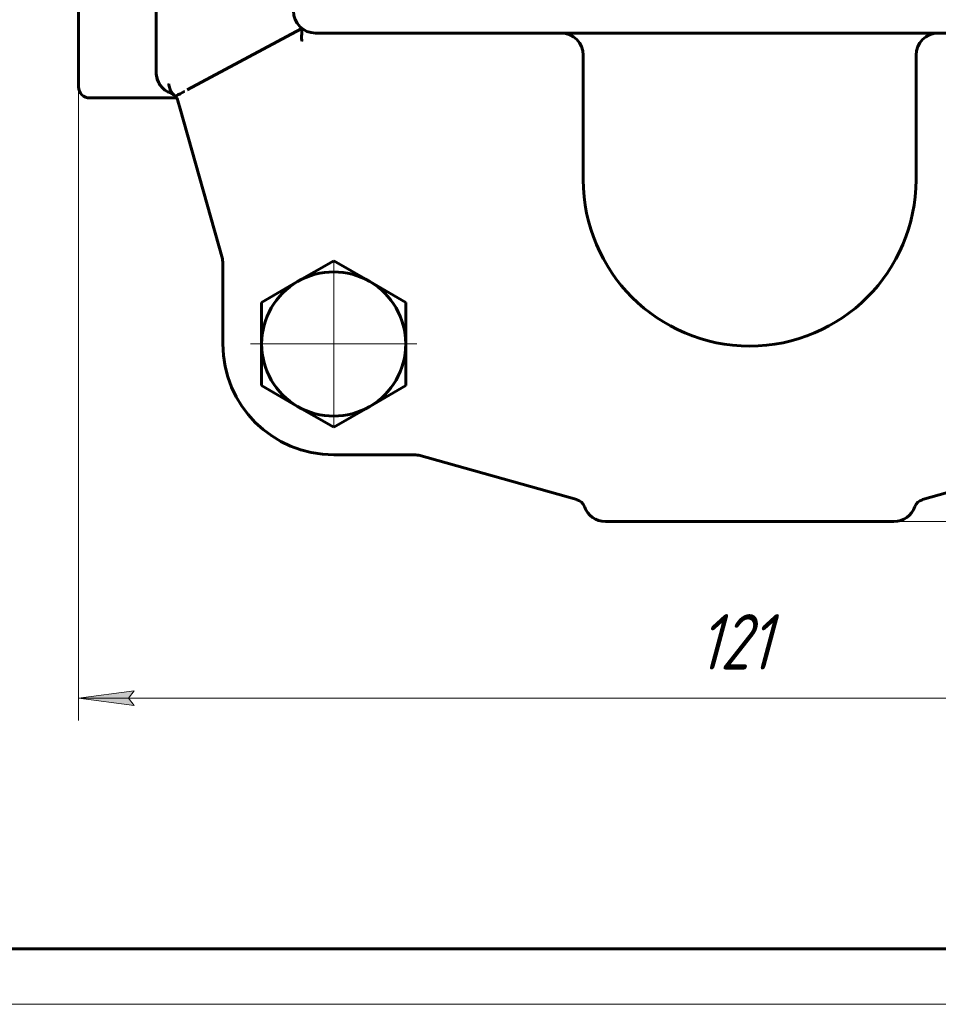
# Model space of a CAD drawing. Header units: millimetres. Extents: x 0 to 594, y 0 to 420.
# Tile 2 of 9: x 165 to 247, y 0 to 89. Entities that reach past the tile are written whole.
import ezdxf

# ---------------------------------------------------------------- set-up
doc = ezdxf.new("R2010")
doc.units = ezdxf.units.MM
for name, pattern in [('K5LT_AXLED', [12, 7.5, -1.5, 1.5, -1.5]), ('K5LT_BASIC', [0]), ('K5LT_THIN', [0])]:
    doc.linetypes.add(name, pattern=pattern)
doc.layers.add('Системный слой', color=7, linetype='Continuous')
doc.layers.add('Системный слой (1)', color=7, linetype='Continuous', true_color=0x6c6c6c)
doc.styles.add('KDIMTEXTSTYLE', font='GOST_AU.SHX', dxfattribs={"width": 0.96, "oblique": 15, "height": 5})
doc.styles.add('KTEXTSTYLE', font='GOST_AU.SHX', dxfattribs={"width": 0.56, "height": 5})
doc.dimstyles.new('KDIMSTYLE (1.00)', dxfattribs={"dimtxt": 5, "dimasz": 1, "dimexe": 2, "dimexo": 0, "dimgap": 1, "dimtad": 1, "dimtxsty": 'KDIMTEXTSTYLE', "dimsah": 1, "dimcen": 0, "dimdle": 1, "dimadec": 0, "dimazin": 0, "dimtfac": 0.667, "dimtmove": 0, "dimatfit": 3, "dimfxl": 1, "dimtvp": 1, "dimtolj": 1, "dimtzin": 0, "dimarcsym": 0})

# ---------------------------------------------------------------- blocks, each defined once
blk = doc.blocks.new('U28')
at = {"layer": 'Системный слой (1)', "color": 143, "linetype": 'K5LT_BASIC', "lineweight": 60, "true_color": 0x33acca}
for p, q in [((176.815, 84.349), (176.811, 84.357)), ((176.811, 84.357), (176.811, 84.357)), ((176.811, 84.357), (176.818, 84.348))]:
    blk.add_line(p, q, dxfattribs=at)
blk = doc.blocks.new('U34')
at = {"layer": 'Системный слой (1)', "color": 30, "linetype": 'K5LT_AXLED', "lineweight": 18, "true_color": 0xff8000}
for q in [(192.814, 68.037), (184.314, 59.537), (201.314, 59.537), (192.814, 51.037)]:
    blk.add_line((192.814, 59.537), q, dxfattribs=at)
blk = doc.blocks.new('D4')
at = {"layer": 'Системный слой (1)'}
for points in [[(323.449, 145.537), (322.791, 150.537), (322.133, 145.537), (322.791, 146.037)], [(322.791, 43.537), (323.449, 48.537), (322.791, 48.037), (322.133, 48.537)]]:
    blk.add_hatch(color=7, dxfattribs=at).paths.add_polyline_path(points)
at = {"layer": 'Системный слой (1)', "color": 7, "linetype": 'K5LT_THIN', "lineweight": 18, "true_color": 0xffffff}
for p, q in [((243.324, 150.537), (324.791, 150.537)), ((322.133, 145.537), (322.791, 150.537)), ((322.791, 150.537), (323.449, 145.537)), ((322.791, 43.537), (322.791, 150.537)), ((322.791, 146.037), (322.133, 145.537)), ((323.449, 145.537), (322.791, 146.037)), ((322.791, 43.537), (322.133, 48.537)), ((322.133, 48.537), (322.791, 48.037)), ((322.791, 48.037), (323.449, 48.537)), ((323.449, 48.537), (322.791, 43.537)), ((243.324, 43.537), (324.791, 43.537))]:
    blk.add_line(p, q, dxfattribs=at)
blk.add_wipeout([(321.791, 91.894), (314.409, 91.894), (314.409, 101.769), (321.791, 101.769)]).dxf.layer = 'Системный слой (1)'
at = {"layer": 'Системный слой (1)', "color": 7, "insert": (315.204, 91.894), "char_height": 5, "attachment_point": 1, "rotation": 90, "style": 'KTEXTSTYLE'}
blk.add_mtext('\\H5.0;\\W1.000;\\Q15;\\Q15;\\W0.960;107', dxfattribs=at)
blk = doc.blocks.new('KDIMARROW_01')
at = {"layer": 'Системный слой'}
blk.add_hatch(color=0, dxfattribs=at).paths.add_polyline_path([(0, 0), (-5, 0.658), (-4.5, 0), (-5, -0.658)])
at = {"layer": 'Системный слой', "color": 0, "linetype": 'K5LT_THIN', "lineweight": 18}
for p, q in [((-4.5, 0), (-5, 0.658)), ((-5, 0.658), (0, 0)), ((0, 0), (-5, -0.658)), ((-5, -0.658), (-4.5, 0))]:
    blk.add_line(p, q, dxfattribs=at)
at = {"layer": 'Системный слой (1)', "color": 0, "linetype": 'K5LT_THIN', "lineweight": 18}
blk.add_line((442.164, 286.651), (441.164, 286.651), dxfattribs=at)
blk = doc.blocks.new('D5')
at = {"layer": 'Системный слой (1)'}
for points in [[(169.814, 27.596), (174.814, 28.254), (174.314, 27.596), (174.814, 26.937)], [(290.814, 27.596), (285.814, 28.254), (286.314, 27.596), (285.814, 26.937)]]:
    blk.add_hatch(color=7, dxfattribs=at).paths.add_polyline_path(points)
at = {"layer": 'Системный слой (1)', "color": 7, "linetype": 'K5LT_THIN', "lineweight": 18, "true_color": 0xffffff}
for p, q in [((169.814, 82.722), (169.814, 25.596)), ((290.814, 82.722), (290.814, 25.596)), ((169.814, 27.596), (174.814, 28.254)), ((174.814, 26.937), (169.814, 27.596)), ((169.814, 27.596), (290.814, 27.596)), ((174.814, 28.254), (174.314, 27.596)), ((174.314, 27.596), (174.814, 26.937)), ((286.314, 27.596), (285.814, 28.254)), ((285.814, 28.254), (290.814, 27.596)), ((290.814, 27.596), (285.814, 26.937)), ((285.814, 26.937), (286.314, 27.596))]:
    blk.add_line(p, q, dxfattribs=at)
blk.add_wipeout([(225.7, 28.596), (225.7, 35.978), (234.559, 35.978), (234.559, 28.596)]).dxf.layer = 'Системный слой (1)'
at = {"layer": 'Системный слой (1)', "color": 7, "insert": (225.7, 35.183), "char_height": 5, "attachment_point": 1, "style": 'KTEXTSTYLE'}
blk.add_mtext('\\H5.0;\\W1.000;\\Q15;\\Q15;\\W0.960;121', dxfattribs=at)
blk = doc.blocks.new('U38')
at = {"color": 143, "linetype": 'K5LT_BASIC', "lineweight": 60, "true_color": 0x33acca}
blk.add_line((589, 5), (20, 5), dxfattribs=at)
at = {"color": 7, "linetype": 'K5LT_THIN', "lineweight": 18, "true_color": 0xffffff}
blk.add_line((594, 0), (0, 0), dxfattribs=at)

msp = doc.modelspace()

# ---------------------------------------------------------------- linework, layer by layer
at = {"layer": 'Системный слой (1)', "color": 143, "linetype": 'K5LT_BASIC', "lineweight": 60, "true_color": 0x33acca}
for p, q in [((169.814, 111.353), (169.814, 82.722)), ((176.814, 110.047), (176.814, 84.027)), ((179.617, 82.456), (189.891, 87.952)), ((189.891, 87.952), (189.955, 87.986)), ((191.177, 87.57), (269.452, 87.57)), ((247.306, 87.57), (247.307, 87.57)), ((247.307, 87.57), (247.314, 87.57)), ((247.307, 87.57), (247.307, 87.57)), ((215.314, 85.57), (215.314, 74.352)), ((245.314, 74.352), (245.314, 85.57)), ((178.667, 81.722), (170.814, 81.722)), ((178.778, 81.469), (178.983, 80.737)), ((178.778, 81.469), (178.983, 80.737)), ((178.983, 80.737), (182.777, 67.204)), ((182.814, 66.935), (182.814, 59.537)), ((189.564, 65.166), (192.814, 67.043)), ((192.814, 67.043), (196.064, 65.166)), ((186.314, 63.29), (189.564, 65.166)), ((196.064, 65.166), (199.314, 63.29)), ((186.314, 59.537), (186.314, 63.29)), ((199.314, 63.29), (199.314, 59.537)), ((186.314, 55.784), (186.314, 59.537)), ((199.314, 59.537), (199.314, 55.784)), ((189.564, 53.908), (186.314, 55.784)), ((199.314, 55.784), (196.064, 53.908)), ((192.814, 52.032), (189.564, 53.908)), ((196.064, 53.908), (192.814, 52.032)), ((192.814, 49.537), (200.212, 49.537)), ((200.482, 49.5), (214.746, 45.501)), ((245.883, 45.501), (260.147, 49.5)), ((217.305, 43.537), (243.324, 43.537))]:
    msp.add_line(p, q, dxfattribs=at)
for centre, radius, start, end in [((191.177, 89.57), 2, 180, 270), ((213.314, 85.57), 2, 0, 90), ((247.314, 85.57), 2, 90, 180), ((178.814, 84.027), 2, 180, 250.54215), ((178.814, 84.027), 2, 180.00002, 250.54215), ((170.814, 82.722), 1, 180, 270), ((177.815, 81.199), 1, 52.95606, 70.54215), ((177.815, 81.199), 1, 31.51815, 52.95606), ((177.815, 81.199), 1, 42.91986, 52.95606), ((177.815, 81.199), 1, 15.66211, 42.91986), ((230.314, 74.352), 15, 180, 0), ((181.814, 66.935), 1, 0, 15.66211), ((192.814, 59.537), 6.5, 60, 120), ((192.814, 59.537), 6.5, 120, 180), ((192.814, 59.537), 6.5, 0, 60), ((192.814, 59.537), 10, 180, 270), ((192.814, 59.537), 6.5, 180, 240), ((192.814, 59.537), 6.5, 300, 0), ((192.814, 59.537), 6.5, 240, 300), ((200.212, 48.537), 1, 74.33789, 90), ((214.476, 44.538), 1, 19.45785, 74.33789), ((246.153, 44.538), 1, 105.66211, 160.54215), ((217.305, 45.537), 2, 199.45785, 270), ((217.305, 45.537), 2, 199.45785, 270), ((243.324, 45.537), 2, 270, 340.54215), ((243.324, 45.537), 2, 270, 340.54215)]:
    msp.add_arc(centre, radius, start, end, dxfattribs=at)
for points, knots in [([(189.932, 86.84), (189.932, 86.841), (189.932, 86.843), (189.928, 86.988), (189.925, 87.131), (189.926, 87.398), (189.929, 87.523), (189.937, 87.728), (189.942, 87.811), (189.95, 87.927), (189.953, 87.963), (189.955, 87.983), (189.955, 87.986), (189.955, 87.986)], [-0.0005058, -0.0005058, -0.0005058, -0.0005058, 0, 0, 0.0429764, 0.0429764, 0.0853217, 0.0853217, 0.1234322, 0.1234322, 0.1571248, 0.1571248, 0.1686093, 0.1686093, 0.1686093, 0.1686093]), ([(247.26, 87.569), (247.26, 87.569), (247.261, 87.569), (247.263, 87.569), (247.264, 87.569), (247.267, 87.569), (247.268, 87.569), (247.273, 87.569), (247.277, 87.569), (247.283, 87.569), (247.286, 87.569), (247.292, 87.569), (247.295, 87.57), (247.298, 87.57), (247.298, 87.57), (247.299, 87.57), (247.299, 87.57), (247.3, 87.57), (247.3, 87.57), (247.301, 87.57), (247.301, 87.57), (247.302, 87.57), (247.302, 87.57), (247.302, 87.57), (247.303, 87.57), (247.303, 87.57), (247.303, 87.57), (247.304, 87.57), (247.304, 87.57), (247.304, 87.57), (247.304, 87.57), (247.304, 87.57), (247.304, 87.57), (247.305, 87.57), (247.305, 87.57), (247.305, 87.57), (247.305, 87.57), (247.305, 87.57), (247.305, 87.57), (247.305, 87.57), (247.305, 87.57), (247.305, 87.57), (247.305, 87.57), (247.306, 87.57), (247.306, 87.57), (247.306, 87.57), (247.306, 87.57), (247.306, 87.57), (247.306, 87.57), (247.306, 87.57), (247.306, 87.57), (247.306, 87.57), (247.306, 87.57), (247.306, 87.57), (247.306, 87.57), (247.306, 87.57)], [0, 0, 0, 0, 0.768099, 0.768099, 1.920247, 1.920247, 4.032519, 4.032519, 7.630993, 7.630993, 11.229468, 11.229468, 14.827942, 14.827942, 15.07656, 15.07656, 15.548946, 15.548946, 15.949729, 15.949729, 16.289763, 16.289763, 16.578254, 16.578254, 16.823017, 16.823017, 17.03068, 17.03068, 17.206865, 17.206865, 17.356344, 17.356344, 17.483166, 17.483166, 17.590765, 17.590765, 17.682054, 17.682054, 17.759505, 17.759505, 17.825217, 17.825217, 17.880968, 17.880968, 17.936719, 17.936719, 17.964559, 17.964559, 17.974646, 17.974646, 17.984733, 17.984733, 17.989731, 17.989731, 17.992372, 17.992372, 17.992372, 17.992372]), ([(176.815, 83.983), (176.816, 83.938), (176.819, 83.893), (176.83, 83.771), (176.842, 83.694), (176.874, 83.541), (176.895, 83.464), (176.925, 83.375), (176.93, 83.361), (176.941, 83.331), (176.947, 83.316), (176.958, 83.288), (176.963, 83.274), (176.974, 83.249), (176.979, 83.236), (176.989, 83.213), (176.994, 83.202), (177.004, 83.181), (177.008, 83.172), (177.018, 83.152), (177.022, 83.142), (177.031, 83.126), (177.034, 83.119), (177.043, 83.102), (177.048, 83.092), (177.064, 83.062), (177.074, 83.043), (177.106, 82.988), (177.128, 82.952), (177.17, 82.89), (177.188, 82.863), (177.207, 82.837)], [0.577624, 0.577624, 0.577624, 0.577624, 2.310495, 2.310495, 5.30761, 5.30761, 8.41178, 8.41178, 8.994764, 8.994764, 9.626399, 9.626399, 10.200613, 10.200613, 10.722626, 10.722626, 11.197183, 11.197183, 11.628599, 11.628599, 12.060014, 12.060014, 12.357413, 12.357413, 12.820056, 12.820056, 13.679255, 13.679255, 15.364603, 15.364603, 16.671845, 16.671845, 16.671845, 16.671845]), ([(178.417, 81.997), (178.337, 82.057), (178.265, 82.138), (178.132, 82.333), (178.075, 82.451), (177.984, 82.712), (177.954, 82.858), (177.942, 83.005), (177.942, 83.007), (177.942, 83.008)], [0, 0, 0, 0, 0.0366693, 0.0366693, 0.0770068, 0.0770068, 0.1208628, 0.1208628, 0.1213519, 0.1213519, 0.1213519, 0.1213519]), ([(178.547, 81.88), (178.857, 82.037), (179.142, 82.183), (179.35, 82.302), (179.354, 82.305), (179.359, 82.307)], [0.0269065, 0.0269065, 0.0269065, 0.0269065, 0.1376951, 0.1376951, 0.1401367, 0.1401367, 0.1401367, 0.1401367])]:
    msp.add_open_spline(points, degree=3, knots=knots, dxfattribs=at)

# ---------------------------------------------------------------- block references
at = {"layer": 'Системный слой (1)'}
for name in ['U28', 'U34']:
    msp.add_blockref(name, (0, 0), dxfattribs=at)

# ---------------------------------------------------------------- next in the draw order: dimensions: what is measured, and where the dimension line sits
at = {"layer": 'Системный слой (1)', "color": 7}
dim = msp.add_linear_dim(base=(322.791, 43.537), p1=(243.324, 150.537), p2=(243.324, 43.537), angle=90, dimstyle='KDIMSTYLE (1.00)', override={"dimexo": 0, "dimpost": '\\H5.0;\\W0.960;\\Q15;<>', "dimblk1": 'KDIMARROW_01', "dimblk2": 'KDIMARROW_01', "dimse1": 0, "dimse2": 0, "dimclrt": 7, "dimtol": 1, "dimtp": 0, "dimtm": 0, "dimtdec": 5, "dimtolj": 1}, dxfattribs=at)
dim.commit()
dim.dimension.update_dxf_attribs({"geometry": 'D4', "text_midpoint": (322.791, 97.037), "dimtype": 160})

# ---------------------------------------------------------------- next in the draw order: dimensions: what is measured, and where the dimension line sits
dim = msp.add_linear_dim(base=(169.814, 27.596), p1=(290.814, 82.722), p2=(169.814, 82.722), dimstyle='KDIMSTYLE (1.00)', override={"dimexo": 0, "dimpost": '\\H5.0;\\W0.960;\\Q15;<>', "dimblk1": 'KDIMARROW_01', "dimblk2": 'KDIMARROW_01', "dimse1": 0, "dimse2": 0, "dimclrt": 7, "dimtol": 1, "dimtp": 0, "dimtm": 0, "dimtdec": 5, "dimtolj": 1}, dxfattribs=at)
dim.commit()
dim.dimension.update_dxf_attribs({"geometry": 'D5', "text_midpoint": (230.314, 27.596), "dimtype": 160})

# ---------------------------------------------------------------- next in the draw order: block references
msp.add_blockref('U38', (0, 0))

doc.saveas('drawing.dxf')
